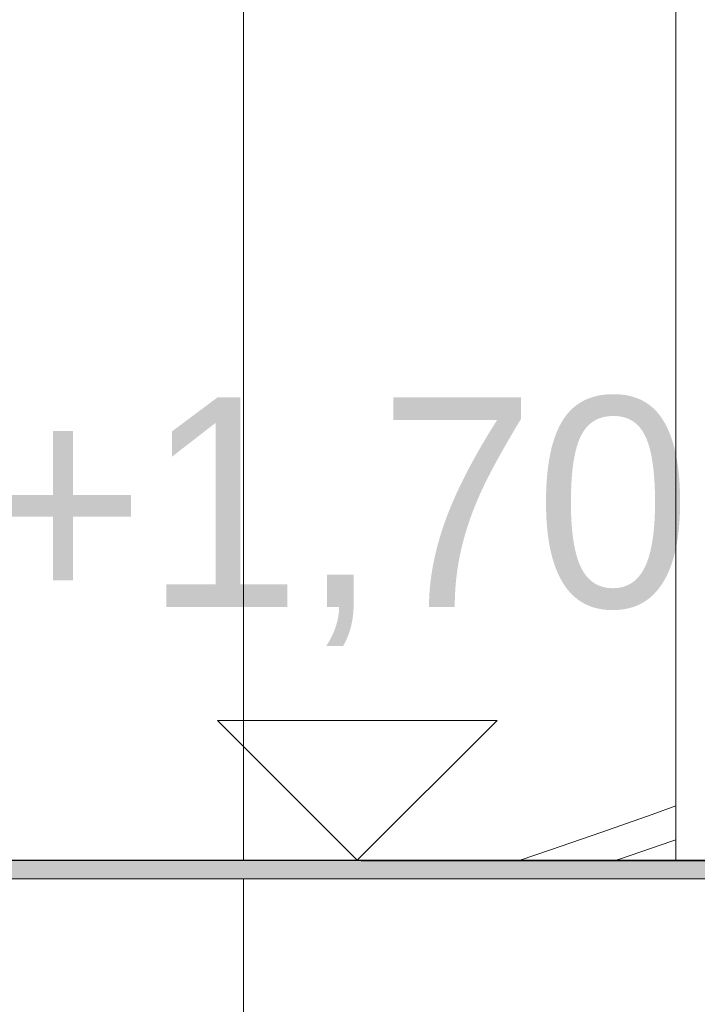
# Model space of a CAD drawing. Header units: millimetres. Extents: x 67877 to 166263, y -957 to 33454.
# Tile 38 of 98: x 81923 to 82649, y 8632 to 9687. Entities that reach past the tile are written whole.
import ezdxf

# ---------------------------------------------------------------- set-up
doc = ezdxf.new("R2010")
doc.units = ezdxf.units.MM
doc.linetypes.add('Wipeout_Contour', pattern=[1000, 0, -1000])
doc.layers.add('0_Nr_pióra__1', color=7, linetype='Continuous', lineweight=13)
doc.layers.add('0_Nr_pióra__103', color=7, linetype='Continuous', lineweight=5)
doc.styles.add('STYL_AUTOMATYCZNY_1', font='GOTHIC.TTF')

# ---------------------------------------------------------------- blocks, each defined once
blk = doc.blocks.new('Wymiary_72_4', base_point=(770546.9, 5923.1))
at = {"layer": '0_Nr_pióra__1', "linetype": 'Continuous'}
for p, q in [((770546.9, 5923.1), (770396.9, 6073.1)), ((770396.9, 6073.1), (770696.9, 6073.1)), ((770696.9, 6073.1), (770546.9, 5923.1))]:
    blk.add_line(p, q, dxfattribs=at)
at = {"layer": '0_Nr_pióra__1', "insert": (770143.5, 6152.7), "char_height": 225, "attachment_point": 7, "style": 'STYL_AUTOMATYCZNY_1'}
blk.add_mtext('\\A1;{\\pql;\\fCentury Gothic|b0|i0|c238|p34;+1,70}', dxfattribs=at)

msp = doc.modelspace()

# ---------------------------------------------------------------- hatches: boundary and pattern name
at = {"layer": '0_Nr_pióra__1', "linetype": 'Continuous'}
msp.add_hatch(color=256, dxfattribs=at).paths.add_polyline_path([(82665.7, 8766.011), (82665.7, 8785.215), (81535.4, 8786.011), (81535.4, 8766.011)])

# ---------------------------------------------------------------- linework, layer by layer
at = {"layer": '0_Nr_pióra__1', "linetype": 'Continuous', "flags": 128}
msp.add_lwpolyline([(82665.7, 8766.011), (82665.7, 8785.215), (81535.4, 8786.011), (81535.4, 8766.011)], close=True, dxfattribs=at)
at = {"layer": '0_Nr_pióra__103', "linetype": 'Continuous'}
for p, q in [((82162.816, 8786.011), (82162.816, 11030.205)), ((82600.997, 8835.106), (82626.36, 8844.2)), ((81818.642, 8786.011), (81935.324, 8786.011)), ((81935.324, 8786.011), (82052.513, 8786.011)), ((82052.513, 8786.011), (82169.317, 8786.011)), ((82169.317, 8786.011), (82284.848, 8786.011)), ((82284.848, 8786.011), (82398.224, 8786.011)), ((81818.642, 8766.011), (81935.324, 8766.011)), ((81935.324, 8766.011), (82052.513, 8766.011)), ((82052.513, 8766.011), (82169.317, 8766.011)), ((82169.317, 8766.011), (82284.848, 8766.011)), ((82284.848, 8766.011), (82398.224, 8766.011)), ((82508.585, 8766.011), (82665.7, 8766.011))]:
    msp.add_line(p, q, dxfattribs=at)

# ---------------------------------------------------------------- wipeouts: each hides what was drawn before it
at = {"linetype": 'Wipeout_Contour', "ltscale": 2311397.471860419}
msp.add_wipeout([(82162.816, 8656.204), (82162.816, 8655.229), (82219.749, 8673.344)], dxfattribs=at)

# ---------------------------------------------------------------- next in the draw order: wipeouts: each hides what was drawn before it
at = {"linetype": 'Wipeout_Contour', "ltscale": 2312300.685104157}
msp.add_wipeout([(82491.91, 8797.056), (82459.49, 8786.011), (82495.205, 8786.011)], dxfattribs=at)
at = {"linetype": 'Wipeout_Contour', "ltscale": 2312545.970171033}
msp.add_wipeout([(82561.74, 8786.011), (82562.557, 8786.011), (82566.924, 8787.495)], dxfattribs=at)
at = {"linetype": 'Wipeout_Contour', "ltscale": 3081896.159816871}
msp.add_wipeout([(82162.816, 8656.352), (82162.816, 8656.204), (82219.749, 8673.344), (82215.143, 8673.344)], dxfattribs=at)

# ---------------------------------------------------------------- next in the draw order: linework, layer by layer
at = {"layer": '0_Nr_pióra__103', "linetype": 'Continuous'}
msp.add_line((82162.816, 8606.011), (82162.816, 8766.011), dxfattribs=at)

# ---------------------------------------------------------------- next in the draw order: wipeouts: each hides what was drawn before it
at = {"linetype": 'Wipeout_Contour', "ltscale": 3083374.283275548}
msp.add_wipeout([(82551.031, 8786.011), (82561.74, 8786.011), (82566.924, 8787.495), (82555.309, 8787.495)], dxfattribs=at)

# ---------------------------------------------------------------- next in the draw order: wipeouts: each hides what was drawn before it
at = {"linetype": 'Wipeout_Contour', "ltscale": 3854039.369793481}
msp.add_wipeout([(82555.309, 8787.495), (82491.91, 8797.056), (82495.205, 8786.011), (82521.779, 8786.011), (82551.031, 8786.011)], dxfattribs=at)

# ---------------------------------------------------------------- next in the draw order: wipeouts: each hides what was drawn before it
at = {"linetype": 'Wipeout_Contour', "ltscale": 2312448.49916954}
msp.add_wipeout([(82491.91, 8797.056), (82555.309, 8787.495), (82546.918, 8816.081)], dxfattribs=at)

# ---------------------------------------------------------------- next in the draw order: linework, layer by layer
at = {"layer": '0_Nr_pióra__103', "linetype": 'Continuous'}
for p, q in [((82459.49, 8786.011), (82491.91, 8797.056)), ((82398.224, 8786.011), (82508.585, 8786.011))]:
    msp.add_line(p, q, dxfattribs=at)

# ---------------------------------------------------------------- next in the draw order: wipeouts: each hides what was drawn before it
at = {"linetype": 'Wipeout_Contour', "ltscale": 2312599.098712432}
msp.add_wipeout([(82621.965, 8806.52), (82555.309, 8787.495), (82566.924, 8787.495)], dxfattribs=at)

# ---------------------------------------------------------------- next in the draw order: wipeouts: each hides what was drawn before it
at = {"linetype": 'Wipeout_Contour', "ltscale": 2312640.931709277}
msp.add_wipeout([(82555.309, 8787.495), (82621.965, 8806.52), (82609.238, 8806.52)], dxfattribs=at)

# ---------------------------------------------------------------- next in the draw order: linework, layer by layer
at = {"layer": '0_Nr_pióra__103', "linetype": 'Continuous'}
for p, q in [((82626.36, 8786.011), (82626.36, 9902.57)), ((82621.965, 8806.52), (82626.36, 8808.068))]:
    msp.add_line(p, q, dxfattribs=at)

# ---------------------------------------------------------------- next in the draw order: wipeouts: each hides what was drawn before it
at = {"linetype": 'Wipeout_Contour', "ltscale": 2312566.632450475}
msp.add_wipeout([(82546.918, 8816.081), (82555.309, 8787.495), (82609.238, 8806.52)], dxfattribs=at)

# ---------------------------------------------------------------- next in the draw order: linework, layer by layer
at = {"layer": '0_Nr_pióra__103', "linetype": 'Continuous'}
for p, q in [((82546.918, 8816.081), (82600.997, 8835.106)), ((82491.91, 8797.056), (82546.918, 8816.081)), ((82566.924, 8787.495), (82621.965, 8806.52)), ((82508.585, 8786.011), (82665.7, 8786.011)), ((82562.557, 8786.011), (82566.924, 8787.495))]:
    msp.add_line(p, q, dxfattribs=at)

# ---------------------------------------------------------------- next in the draw order: block references
at = {"linetype": 'Continuous'}
msp.add_blockref('Wymiary_72_4', (82284.848, 8786.011), dxfattribs=at)

doc.saveas('drawing.dxf')
